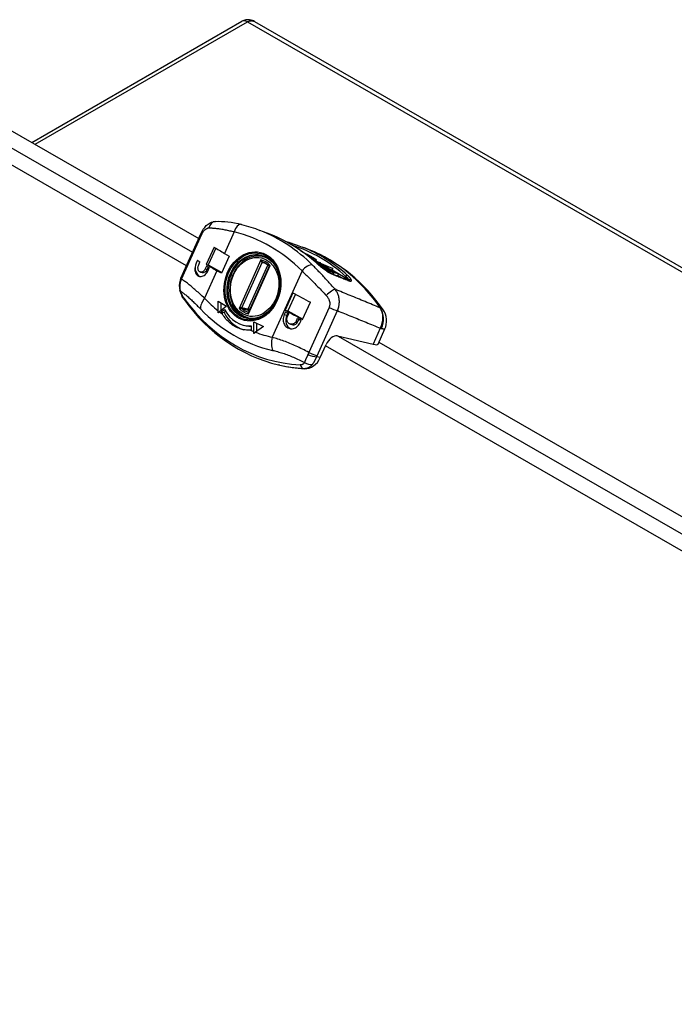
# Model space of a CAD drawing. Header units: inches. Extents: x 118.1 to 137.9, y 44.8 to 66.8.
# Tile 3 of 4: x 125.1 to 129.4, y 60.3 to 66.8. Entities that reach past the tile are written whole.
import ezdxf

# ---------------------------------------------------------------- set-up
doc = ezdxf.new("R2010")
doc.units = ezdxf.units.IN
doc.header["$MEASUREMENT"] = 0
doc.layers.add('Visible Edges(ANSI)', color=7, linetype='Continuous', lineweight=25)
doc.layers.add('Visible Tangent Edges(ANSI)', color=7, linetype='Continuous', lineweight=25)

msp = doc.modelspace()

# ---------------------------------------------------------------- linework, layer by layer
at = {"layer": 'Visible Edges(ANSI)'}
for p, q in [((125.1813, 65.9503), (126.5628, 66.7458)), ((126.6445, 66.7448), (137.8506, 60.2916)), ((125.0221, 66.0419), (126.2781, 65.3187)), ((126.1607, 65.0572), (126.2937, 65.3534)), ((126.7528, 65.3436), (126.681, 65.3719)), ((126.379, 65.2623), (126.3279, 65.1485)), ((126.3905, 65.2551), (126.3412, 65.1454)), ((126.9474, 65.2399), (126.9474, 65.2399)), ((126.9474, 65.2399), (126.9654, 65.2295)), ((127.0041, 65.2442), (126.959, 65.262)), ((126.9654, 65.2295), (126.9625, 65.2293)), ((126.9647, 65.2278), (126.9654, 65.2295)), ((126.2704, 65.175), (126.2624, 65.1572)), ((126.2704, 65.1749), (126.2624, 65.1572)), ((126.2782, 65.1463), (126.2862, 65.1641)), ((126.4785, 65.2033), (126.4274, 65.0895)), ((126.4485, 65.2205), (126.4785, 65.2033)), ((126.6983, 65.1993), (126.7232, 65.1935)), ((126.9732, 65.2217), (126.9915, 65.2145)), ((127.0095, 65.2041), (126.9811, 65.2158)), ((126.9915, 65.2145), (127.0095, 65.2041)), ((126.996, 65.2045), (127.0273, 65.1865)), ((127.0035, 65.2002), (127.0049, 65.2032)), ((127.0049, 65.2032), (127.0131, 65.2012)), ((127.0087, 65.2023), (127.0095, 65.2041)), ((127.0093, 65.194), (127.0174, 65.1894)), ((127.0284, 65.1784), (127.0796, 65.1583)), ((127.0468, 65.1652), (127.0415, 65.1673)), ((127.0434, 65.1656), (127.0468, 65.1652)), ((127.0837, 65.15), (127.0451, 65.1642)), ((127.0494, 65.1702), (127.0524, 65.1768)), ((127.0796, 65.1583), (127.0688, 65.1601)), ((127.0688, 65.1601), (127.1598, 65.1221)), ((126.2896, 65.0975), (126.3008, 65.0949)), ((126.3288, 65.1365), (126.3208, 65.1188)), ((126.3279, 65.1485), (126.3412, 65.1454)), ((126.3409, 65.1291), (126.3348, 65.1155)), ((126.3395, 65.1072), (126.3475, 65.125)), ((126.3412, 65.1454), (126.4296, 65.0945)), ((126.4274, 65.0895), (126.3974, 65.1067)), ((126.7407, 65.1359), (126.6053, 64.8343)), ((127.053, 65.1572), (127.0533, 65.1571)), ((127.0533, 65.1571), (127.1632, 65.0938)), ((127.0569, 65.155), (127.0574, 65.1561)), ((127.1673, 65.0928), (127.0574, 65.1561)), ((127.0574, 65.1561), (127.0837, 65.15)), ((127.0785, 65.156), (127.0796, 65.1583)), ((127.1598, 65.1221), (127.0886, 65.1482)), ((127.0886, 65.1482), (127.1966, 65.086)), ((127.134, 65.1006), (127.0931, 65.1242)), ((127.1009, 65.1184), (127.1301, 65.1015)), ((127.1301, 65.1015), (127.1226, 65.1033)), ((127.1291, 65.0992), (127.1301, 65.1015)), ((127.1324, 65.0971), (127.134, 65.1006)), ((127.1632, 65.0938), (127.134, 65.1006)), ((127.1545, 65.1103), (127.1598, 65.1221)), ((127.1588, 65.0839), (127.1632, 65.0938)), ((126.1607, 65.0572), (126.156, 65.0453)), ((127.1626, 65.0823), (127.1673, 65.0928)), ((127.1966, 65.086), (127.1673, 65.0928)), ((127.1901, 65.0714), (127.1966, 65.086)), ((126.4054, 64.8441), (126.4053, 64.9068)), ((126.4053, 64.9068), (126.4609, 64.8747)), ((126.8974, 64.962), (126.8464, 64.8482)), ((126.9135, 64.9529), (126.8646, 64.844)), ((126.4609, 64.8747), (126.4146, 64.8367)), ((126.4235, 64.8963), (126.4236, 64.8441)), ((126.4267, 64.8354), (126.4475, 64.8525)), ((126.4267, 64.8354), (126.4449, 64.8311)), ((126.4548, 64.8392), (126.4449, 64.8311)), ((126.5337, 64.8391), (126.5321, 64.8355)), ((126.848, 64.8361), (126.84, 64.8183)), ((126.8464, 64.8482), (126.8646, 64.844)), ((126.8646, 64.844), (126.9622, 64.7878)), ((126.9613, 64.7857), (127.0124, 64.8995)), ((126.6053, 64.8344), (126.6036, 64.8336)), ((126.6045, 64.7981), (126.6294, 64.7923)), ((126.6255, 64.7922), (126.6226, 64.7939)), ((126.64, 64.7069), (126.6399, 64.7715)), ((126.6399, 64.7715), (126.7042, 64.7405)), ((126.864, 64.8271), (126.8582, 64.8141)), ((126.8616, 64.8062), (126.8696, 64.8239)), ((126.9263, 64.7931), (126.9183, 64.7753)), ((126.9372, 64.7873), (126.9306, 64.7724)), ((126.9426, 64.7625), (126.9506, 64.7802)), ((126.572, 64.7494), (126.5902, 64.7451)), ((126.6239, 64.7455), (126.624, 64.7163)), ((126.7042, 64.7405), (126.6518, 64.7024)), ((126.6581, 64.7627), (126.6583, 64.7071)), ((126.8817, 64.7553), (126.8965, 64.7518)), ((127.4567, 64.6234), (127.5023, 64.725)), ((127.1894, 64.6787), (127.4244, 64.6238)), ((127.0771, 64.5355), (127.1156, 64.6211)), ((127.4626, 64.6366), (133.3492, 61.2467)), ((126.8105, 64.4863), (126.8028, 64.4881))]:
    msp.add_line(p, q, dxfattribs=at)
at = {"layer": 'Visible Edges(ANSI)', "flags": 128}
for points in [[(126.6445, 66.7448), (126.6382, 66.7481), (126.6309, 66.7512), (126.6225, 66.7538), (126.6127, 66.7556), (126.6015, 66.7563), (126.589, 66.7552), (126.5758, 66.7517), (126.5628, 66.7458)], [(126.2937, 65.3534), (126.3005, 65.3669), (126.3084, 65.3798), (126.3175, 65.3917), (126.328, 65.4029), (126.3401, 65.4128), (126.3542, 65.4213), (126.3621, 65.4248), (126.3707, 65.4277), (126.3798, 65.4297), (126.3893, 65.4307)], [(126.3893, 65.4307), (126.4086, 65.4313), (126.4286, 65.431), (126.4492, 65.4298), (126.4703, 65.4278), (126.4921, 65.4249), (126.5144, 65.421), (126.5372, 65.4164), (126.5605, 65.4108)], [(126.5605, 65.4108), (126.5911, 65.4026), (126.6214, 65.3933), (126.6514, 65.3831), (126.681, 65.3719)], [(127.0546, 65.1557), (127.0201, 65.1853), (126.9845, 65.2133), (126.948, 65.2395), (126.9106, 65.2639), (126.8723, 65.2866), (126.8332, 65.3074), (126.7934, 65.3264), (126.7528, 65.3436)], [(126.8922, 65.2855), (126.8829, 65.2884), (126.8728, 65.2915), (126.8622, 65.2947), (126.8513, 65.2981)], [(126.8922, 65.2855), (126.9258, 65.2744), (126.959, 65.262)], [(127.491, 64.8488), (127.4672, 64.882), (127.4424, 64.9142), (127.4167, 64.9454), (127.39, 64.9756), (127.3623, 65.0047), (127.3337, 65.0327), (127.3042, 65.0596), (127.2739, 65.0852), (127.2427, 65.1097), (127.2107, 65.1329), (127.178, 65.1548), (127.1445, 65.1754), (127.1104, 65.1947), (127.0755, 65.2126), (127.0401, 65.2291), (127.0041, 65.2442)], [(126.6983, 65.1993), (126.6818, 65.2021), (126.6651, 65.2029), (126.6482, 65.2017), (126.6314, 65.1985), (126.6149, 65.1933), (126.5987, 65.1863), (126.5832, 65.1774), (126.5683, 65.1669), (126.5542, 65.1548), (126.5411, 65.1412), (126.529, 65.1262), (126.5182, 65.1101), (126.5086, 65.0929), (126.5003, 65.0749), (126.4935, 65.0561), (126.4882, 65.0368), (126.4844, 65.0172), (126.4822, 64.9973), (126.4816, 64.9775), (126.4826, 64.9579), (126.4852, 64.9386), (126.4894, 64.9199), (126.4951, 64.9019), (126.5023, 64.8848), (126.511, 64.8687), (126.5211, 64.8539), (126.5324, 64.8404), (126.545, 64.8285), (126.5586, 64.8182), (126.5731, 64.8096), (126.5885, 64.8029), (126.6045, 64.7981)], [(126.6903, 65.2059), (126.7058, 65.2013), (126.7208, 65.1947), (126.735, 65.1864), (126.7484, 65.1762), (126.7608, 65.1644), (126.7721, 65.151), (126.7822, 65.1361), (126.791, 65.1198), (126.7984, 65.1024), (126.8042, 65.084), (126.8085, 65.0647), (126.8112, 65.0448), (126.8122, 65.0244), (126.8116, 65.0038), (126.8093, 64.9832), (126.8054, 64.9627), (126.7998, 64.9426), (126.7927, 64.9231), (126.7842, 64.9043), (126.7742, 64.8865), (126.763, 64.8699), (126.7506, 64.8545), (126.7372, 64.8406), (126.7229, 64.8282), (126.7078, 64.8176), (126.6921, 64.8087), (126.676, 64.8017), (126.6597, 64.7966), (126.6432, 64.7934), (126.6267, 64.7922), (126.6104, 64.793), (126.5944, 64.7957)], [(126.6991, 65.1638), (126.7099, 65.1597), (126.7204, 65.1543), (126.7303, 65.1479), (126.7397, 65.1403)], [(126.2624, 65.1572), (126.2593, 65.1493), (126.2567, 65.1409), (126.2548, 65.1324), (126.2537, 65.1238), (126.2533, 65.1156), (126.2537, 65.1079), (126.2549, 65.1006), (126.2569, 65.0936), (126.2597, 65.0873), (126.2631, 65.0817), (126.2673, 65.077), (126.2719, 65.0733), (126.277, 65.0706), (126.2827, 65.0688), (126.2888, 65.068), (126.2952, 65.0685), (126.3016, 65.07), (126.3079, 65.0725), (126.314, 65.076), (126.3201, 65.0806), (126.3258, 65.0862), (126.3311, 65.0927), (126.3357, 65.0998), (126.3395, 65.1072)], [(126.3208, 65.1188), (126.3187, 65.1146), (126.3162, 65.1107), (126.3134, 65.1071), (126.3102, 65.104), (126.307, 65.1015), (126.3037, 65.0995), (126.3003, 65.0981), (126.2968, 65.0973), (126.2933, 65.097), (126.29, 65.0974), (126.2868, 65.0984), (126.284, 65.0999), (126.2815, 65.1019), (126.2792, 65.1045), (126.2772, 65.1076), (126.2756, 65.1111), (126.2744, 65.115), (126.2737, 65.119), (126.2734, 65.1233), (126.2735, 65.1279), (126.2741, 65.1326), (126.2751, 65.1374), (126.2765, 65.142), (126.2782, 65.1463)], [(126.7397, 65.1403), (126.7409, 65.1382), (126.7407, 65.1359)], [(127.0546, 65.1557), (127.0602, 65.1508), (127.0662, 65.1456), (127.0726, 65.1404), (127.0792, 65.135), (127.0859, 65.1297), (127.0929, 65.1243), (127.0999, 65.1191), (127.1068, 65.1141), (127.1138, 65.1092), (127.1206, 65.1046), (127.1272, 65.1003), (127.1336, 65.0964), (127.1396, 65.0929), (127.1452, 65.0899), (127.1503, 65.0874), (127.1548, 65.0855)], [(126.156, 65.0453), (126.1515, 65.0278), (126.1499, 65.0101), (126.1512, 64.9927), (126.155, 64.976)], [(127.2708, 65.0404), (127.27, 65.0404), (127.2681, 65.0408), (127.2652, 65.0415), (127.2616, 65.0428)], [(126.184, 64.9154), (126.179, 64.9228), (126.1744, 64.9304), (126.1703, 64.9381), (126.1666, 64.9458), (126.1601, 64.9611), (126.155, 64.976)], [(126.184, 64.9154), (126.2139, 64.8753), (126.2453, 64.8368), (126.278, 64.7998), (126.312, 64.7645), (126.3473, 64.7309), (126.3838, 64.6991), (126.4215, 64.6691), (126.4603, 64.6409), (126.5001, 64.6147), (126.5409, 64.5904), (126.5826, 64.5682), (126.6252, 64.548), (126.6686, 64.5298), (126.7127, 64.5138), (126.7575, 64.4999), (126.8028, 64.4881)], [(126.4058, 64.8291), (126.4058, 64.8297), (126.4057, 64.8304), (126.4057, 64.831), (126.4057, 64.8316), (126.4056, 64.8323), (126.4056, 64.8329), (126.4056, 64.8336), (126.4056, 64.8342), (126.4056, 64.8348), (126.4055, 64.8355), (126.4055, 64.8361), (126.4055, 64.8367), (126.4055, 64.8373), (126.4055, 64.838), (126.4055, 64.8386), (126.4055, 64.8392), (126.4054, 64.8398), (126.4054, 64.8404), (126.4054, 64.8411), (126.4054, 64.8417), (126.4054, 64.8423), (126.4054, 64.8429), (126.4054, 64.8435), (126.4054, 64.8441)], [(126.4146, 64.8367), (126.4143, 64.8364), (126.4139, 64.8361), (126.4135, 64.8358), (126.4132, 64.8355), (126.4128, 64.8352), (126.4124, 64.8349), (126.4121, 64.8346), (126.4117, 64.8342), (126.4113, 64.8339), (126.4109, 64.8336), (126.4106, 64.8333), (126.4102, 64.833), (126.4098, 64.8327), (126.4095, 64.8323), (126.4091, 64.832), (126.4087, 64.8317), (126.4084, 64.8314), (126.408, 64.831), (126.4076, 64.8307), (126.4073, 64.8304), (126.4069, 64.8301), (126.4065, 64.8297), (126.4062, 64.8294), (126.4058, 64.8291)], [(126.502, 64.8856), (126.504, 64.8771), (126.5082, 64.868)], [(126.5989, 64.7947), (126.5853, 64.7992), (126.5722, 64.8051), (126.5596, 64.8124), (126.5477, 64.8211), (126.5365, 64.8311), (126.5261, 64.8423), (126.5167, 64.8546), (126.5082, 64.868)], [(127.5023, 64.725), (127.5074, 64.7383), (127.5113, 64.7535), (127.5133, 64.7702), (127.513, 64.7878), (127.5102, 64.8053), (127.5052, 64.8217), (127.4986, 64.8363), (127.491, 64.8488)], [(126.618, 64.7159), (126.6095, 64.7157), (126.6011, 64.7158), (126.5926, 64.7163), (126.5842, 64.7172), (126.5757, 64.7185), (126.5671, 64.7202), (126.5586, 64.7224), (126.5501, 64.725), (126.5416, 64.7281), (126.5331, 64.7316), (126.5248, 64.7355), (126.5166, 64.7399), (126.5086, 64.7446), (126.5008, 64.7498), (126.493, 64.7554), (126.4855, 64.7614), (126.4781, 64.7677), (126.471, 64.7745), (126.4641, 64.7816), (126.4575, 64.789), (126.4512, 64.7968), (126.4451, 64.8048), (126.4394, 64.8132), (126.4341, 64.8218)], [(126.84, 64.8183), (126.837, 64.8105), (126.8347, 64.8021), (126.8334, 64.7934), (126.833, 64.7846), (126.8337, 64.7761), (126.8352, 64.7681), (126.8377, 64.7604), (126.8411, 64.753), (126.8454, 64.7462), (126.8507, 64.7403), (126.8565, 64.7352), (126.8628, 64.7312), (126.8696, 64.7282), (126.877, 64.7261), (126.8847, 64.7251), (126.8925, 64.7252), (126.9003, 64.7265), (126.9077, 64.7288), (126.9148, 64.732), (126.9217, 64.7364), (126.9282, 64.7418), (126.9339, 64.7481), (126.9387, 64.7551), (126.9426, 64.7625)], [(126.9183, 64.7753), (126.9161, 64.7712), (126.9135, 64.7674), (126.9103, 64.7639), (126.9068, 64.7609), (126.9031, 64.7584), (126.8992, 64.7566), (126.8952, 64.7553), (126.8909, 64.7546), (126.8866, 64.7545), (126.8824, 64.7551), (126.8784, 64.7563), (126.8746, 64.7579), (126.8712, 64.7602), (126.8679, 64.763), (126.865, 64.7663), (126.8626, 64.77), (126.8606, 64.7741), (126.8592, 64.7784), (126.8583, 64.7828), (126.8579, 64.7875), (126.858, 64.7924), (126.8587, 64.7972), (126.8599, 64.8018), (126.8616, 64.8062)], [(126.6404, 64.6938), (126.6404, 64.6943), (126.6404, 64.6949), (126.6404, 64.6955), (126.6403, 64.696), (126.6403, 64.6966), (126.6403, 64.6972), (126.6402, 64.6977), (126.6402, 64.6983), (126.6402, 64.6988), (126.6402, 64.6994), (126.6402, 64.6999), (126.6402, 64.7005), (126.6401, 64.701), (126.6401, 64.7016), (126.6401, 64.7021), (126.6401, 64.7027), (126.6401, 64.7032), (126.6401, 64.7037), (126.6401, 64.7043), (126.6401, 64.7048), (126.6401, 64.7053), (126.6401, 64.7059), (126.64, 64.7064), (126.64, 64.7069)], [(126.6518, 64.7024), (126.6513, 64.7021), (126.6509, 64.7017), (126.6504, 64.7014), (126.6499, 64.701), (126.6494, 64.7007), (126.649, 64.7003), (126.6485, 64.7), (126.648, 64.6996), (126.6476, 64.6993), (126.6471, 64.6989), (126.6466, 64.6985), (126.6461, 64.6982), (126.6457, 64.6978), (126.6452, 64.6975), (126.6447, 64.6971), (126.6442, 64.6967), (126.6438, 64.6964), (126.6433, 64.696), (126.6428, 64.6956), (126.6423, 64.6953), (126.6419, 64.6949), (126.6414, 64.6945), (126.6409, 64.6942), (126.6404, 64.6938)]]:
    msp.add_lwpolyline(points, dxfattribs=at)
at = {"layer": 'Visible Edges(ANSI)'}
for centre, major_axis, ratio, start_param, end_param in [((126.8249, 65.1326), (-0.5927, 0.2662), 0.140138, 0.784527, 0.947328), ((126.7698, 65.0099), (-0.5927, 0.2662), 0.140138, 0.63476, 0.682173), ((126.9921, 65.2017), (-0.0441, 0.0198), 0.140138, 3.646975, 4.482683), ((126.9803, 65.202), (0.0872, -0.0392), 0.140138, 0.800031, 1.249868), ((127.0007, 65.1996), (-0.0241, 0.0108), 0.140138, 2.199914, 2.395908), ((127.0028, 65.2021), (-0.0572, 0.0257), 0.140138, 1.938536, 2.458166), ((127.0196, 65.1918), (0.0138, -0.0062), 0.140138, 5.372193, 6.788568), ((127.024, 65.1895), (0.0283, -0.0127), 0.140138, 5.599759, 7.083216), ((126.3091, 65.1303), (-0.015, -0.0642), 0.803847, 4.474563, 6.15928), ((126.3091, 65.1303), (-0.0083, -0.0355), 0.803847, 0, 1.33297), ((126.7738, 65.0188), (0.5927, -0.2662), 0.140138, 3.926119, 4.088921), ((126.7698, 65.0099), (-0.5927, 0.2662), 0.140138, 0.796795, 0.842616), ((-1269.5769, -2668.1347), (1526.5926, 2670.588), 0.57827, 0.080882, 0.080941), ((125.8424, 66.5314), (-1.9033, 1.5269), 0.203576, 2.553115, 2.559658), ((127.2703, 64.8761), (-0.5927, 0.2662), 0.140138, 0.954902, 1.184333), ((126.6313, 65.0034), (0.0661, 0.2827), 0.803847, 2.380168, 2.439458), ((126.6313, 65.0034), (-0.0594, -0.254), 0.803847, 5.521761, 6.531213), ((127.2192, 64.7623), (0.5927, -0.2662), 0.140138, 4.096495, 4.325926), ((127.2152, 64.7534), (-0.5927, 0.2662), 0.140138, 0.967021, 1.01251), ((126.6496, 64.9991), (-0.0661, -0.2827), 0.803847, 5.521761, 6.244365), ((126.9048, 64.7872), (-0.015, -0.0642), 0.803847, 4.474563, 6.151776), ((126.9048, 64.7872), (-0.0083, -0.0355), 0.803847, 0, 1.33297), ((127.2152, 64.7534), (-0.5927, 0.2662), 0.140138, 1.1255, 1.171885), ((126.6496, 64.9991), (-0.0594, -0.254), 0.803847, 0, 0.161988), ((126.6313, 65.0034), (-0.0661, -0.2827), 0.803847, 0.226483, 0.251868), ((127.159, 64.611), (0.0374, 0.065), 0.578093, 0.172599, 1.743396), ((127.3131, 64.6879), (0.1437, -0.0645), 0.140138, 5.659717, 6.283185), ((126.9887, 64.5864), (-0.0284, -0.1217), 0.803847, 0.138272, 1.33297), ((127.1487, 65.9336), (-0.3382, -1.4473), 0.803847, 0, 0.138272)]:
    msp.add_ellipse(centre, major_axis=major_axis, ratio=ratio, start_param=start_param, end_param=end_param, dxfattribs=at)
at = {"layer": 'Visible Tangent Edges(ANSI)'}
for p, q in [((125.2024, 65.9381), (126.5987, 66.7422)), ((126.5987, 66.7422), (137.8106, 60.2857)), ((124.6908, 66.1194), (126.2377, 65.2286)), ((126.1977, 65.1395), (124.6081, 66.0549)), ((126.5119, 65.3616), (126.4485, 65.2205)), ((126.1659, 65.0505), (126.2989, 65.3467)), ((126.6865, 65.1774), (126.5432, 64.8581)), ((126.561, 64.8637), (126.6944, 65.161)), ((126.6944, 65.161), (126.7186, 65.1553)), ((127.0312, 65.1855), (127.032, 65.1873)), ((127.0429, 65.1727), (127.0449, 65.1771)), ((127.0541, 65.1683), (127.0497, 65.1708)), ((126.2624, 65.1572), (126.2624, 65.1572)), ((126.3974, 65.1067), (126.3162, 64.9258)), ((126.3208, 65.1188), (126.3348, 65.1155)), ((126.7326, 65.1462), (126.6015, 64.8542)), ((126.6046, 64.8227), (126.748, 65.142)), ((126.9573, 65.1051), (126.7616, 64.6693)), ((127.2416, 65.0604), (127.1546, 65.1105)), ((127.192, 65.0757), (127.2212, 65.059)), ((127.2455, 65.0691), (127.2416, 65.0604)), ((126.5033, 64.8792), (126.5042, 64.8811)), ((126.5335, 64.8394), (126.5319, 64.8358)), ((126.6015, 64.8542), (126.561, 64.8637)), ((126.5619, 64.8576), (126.6024, 64.8481)), ((127.1347, 64.8653), (127.0017, 64.5691)), ((127.0567, 64.5481), (127.1897, 64.8443)), ((126.6037, 64.8336), (126.6034, 64.8337)), ((126.84, 64.8183), (126.8582, 64.8141)), ((126.9183, 64.7753), (126.9306, 64.7724)), ((127.4717, 64.7292), (127.4244, 64.6238)), ((127.1946, 64.6775), (133.3087, 61.1566)), ((133.2687, 61.0675), (127.1119, 64.613)), ((127.0771, 64.5355), (127.0539, 64.5409)), ((126.9664, 64.4645), (126.974, 64.4627))]:
    msp.add_line(p, q, dxfattribs=at)
at = {"layer": 'Visible Tangent Edges(ANSI)', "flags": 128}
for points in [[(126.5987, 66.7422), (126.6008, 66.7434), (126.603, 66.7445), (126.6052, 66.7455), (126.6073, 66.7464), (126.6095, 66.7472), (126.6117, 66.7479), (126.6138, 66.7485), (126.6159, 66.749), (126.6179, 66.7493), (126.62, 66.7496), (126.622, 66.7498), (126.624, 66.7499), (126.6259, 66.7499), (126.6278, 66.7498), (126.6297, 66.7497), (126.6315, 66.7494), (126.6333, 66.7491), (126.635, 66.7487), (126.6367, 66.7482), (126.6383, 66.7476), (126.64, 66.747), (126.6415, 66.7463), (126.643, 66.7456), (126.6445, 66.7448)], [(126.2989, 65.3467), (126.3003, 65.3497), (126.3018, 65.3527), (126.3034, 65.3557), (126.3051, 65.3585), (126.3068, 65.3612), (126.3086, 65.3638), (126.3104, 65.3663), (126.3123, 65.3687), (126.3142, 65.3709), (126.3162, 65.373), (126.3182, 65.375), (126.3203, 65.3769), (126.3223, 65.3786), (126.3244, 65.3802), (126.3265, 65.3816), (126.3286, 65.3829), (126.3307, 65.384), (126.3329, 65.385), (126.335, 65.3858), (126.3372, 65.3865), (126.3393, 65.3871), (126.3415, 65.3875), (126.3436, 65.3877), (126.3457, 65.3878)], [(126.3457, 65.3878), (126.3515, 65.3877), (126.3575, 65.3876), (126.3635, 65.3874), (126.3696, 65.3871), (126.3759, 65.3867), (126.3822, 65.3862), (126.3887, 65.3856), (126.3952, 65.385), (126.4018, 65.3842), (126.4085, 65.3834), (126.4153, 65.3824), (126.4222, 65.3814), (126.4292, 65.3802), (126.4363, 65.379), (126.4435, 65.3777), (126.4508, 65.3763), (126.4581, 65.3748), (126.4656, 65.3732), (126.4731, 65.3715), (126.4807, 65.3697), (126.4884, 65.3678), (126.4961, 65.3658), (126.504, 65.3637), (126.5119, 65.3616)], [(126.6991, 65.1638), (126.6986, 65.164), (126.6981, 65.1642), (126.6976, 65.1645), (126.6971, 65.1649), (126.6965, 65.1653), (126.6959, 65.1658), (126.6953, 65.1663), (126.6948, 65.1668), (126.6942, 65.1674), (126.6936, 65.168), (126.693, 65.1686), (126.6925, 65.1692), (126.6919, 65.1699), (126.6913, 65.1705), (126.6908, 65.1712), (126.6903, 65.1719), (126.6897, 65.1726), (126.6892, 65.1732), (126.6887, 65.1739), (126.6883, 65.1746), (126.6878, 65.1753), (126.6874, 65.176), (126.6869, 65.1767), (126.6865, 65.1774)], [(126.6865, 65.1774), (126.6867, 65.1765), (126.6868, 65.1757), (126.687, 65.1748), (126.6872, 65.1739), (126.6874, 65.173), (126.6877, 65.1722), (126.6879, 65.1713), (126.6882, 65.1704), (126.6885, 65.1696), (126.6888, 65.1688), (126.6891, 65.1679), (126.6894, 65.1671), (126.6898, 65.1664), (126.6902, 65.1656), (126.6905, 65.1649), (126.6909, 65.1642), (126.6914, 65.1636), (126.6918, 65.163), (126.6922, 65.1625), (126.6927, 65.162), (126.6931, 65.1617), (126.6936, 65.1613), (126.694, 65.1611), (126.6944, 65.161)], [(126.748, 65.142), (126.7474, 65.142), (126.7468, 65.1419), (126.7462, 65.1419), (126.7456, 65.1418), (126.7451, 65.1418), (126.7445, 65.1417), (126.744, 65.1417), (126.7435, 65.1416), (126.743, 65.1416), (126.7426, 65.1415), (126.7422, 65.1414), (126.7418, 65.1414), (126.7414, 65.1413), (126.7411, 65.1412), (126.7407, 65.1411), (126.7405, 65.141), (126.7402, 65.1409), (126.74, 65.1409), (126.7399, 65.1408), (126.7397, 65.1407), (126.7397, 65.1406), (126.7396, 65.1405), (126.7397, 65.1404), (126.7397, 65.1403)], [(126.7407, 65.1359), (126.7408, 65.1361), (126.7409, 65.1363), (126.7411, 65.1366), (126.7413, 65.1368), (126.7415, 65.1371), (126.7417, 65.1373), (126.7419, 65.1376), (126.7422, 65.1379), (126.7424, 65.1381), (126.7427, 65.1384), (126.743, 65.1386), (126.7433, 65.1389), (126.7437, 65.1392), (126.744, 65.1394), (126.7443, 65.1397), (126.7447, 65.1399), (126.7451, 65.1402), (126.7455, 65.1405), (126.7459, 65.1407), (126.7463, 65.141), (126.7467, 65.1412), (126.7471, 65.1415), (126.7475, 65.1417), (126.748, 65.142)], [(126.9573, 65.1051), (126.9636, 65.0991), (126.9699, 65.093), (126.9763, 65.0868), (126.9827, 65.0806), (126.9892, 65.0743), (126.9957, 65.0679), (127.0022, 65.0615), (127.0088, 65.055), (127.0154, 65.0484), (127.022, 65.0418), (127.0286, 65.0351), (127.0353, 65.0283), (127.042, 65.0216), (127.0487, 65.0147), (127.0554, 65.0078), (127.0622, 65.0009), (127.069, 64.9939), (127.0758, 64.9868), (127.0826, 64.9797), (127.0894, 64.9726), (127.0962, 64.9654), (127.1031, 64.9582), (127.1099, 64.951), (127.1167, 64.9438)], [(127.1745, 64.9846), (127.1682, 64.9918), (127.1619, 64.9989), (127.1556, 65.006), (127.1493, 65.013), (127.1431, 65.02), (127.1368, 65.027), (127.1305, 65.0339), (127.1243, 65.0408), (127.1181, 65.0476), (127.1118, 65.0544), (127.1056, 65.0611), (127.0994, 65.0678), (127.0933, 65.0744), (127.0871, 65.0809), (127.081, 65.0874), (127.0749, 65.0939), (127.0688, 65.1003), (127.0627, 65.1066), (127.0567, 65.1128), (127.0506, 65.119), (127.0447, 65.1251), (127.0387, 65.1311), (127.0328, 65.137), (127.027, 65.1429)], [(127.0537, 65.1563), (127.0575, 65.1529), (127.0614, 65.1495), (127.0656, 65.1459), (127.0699, 65.1424), (127.0743, 65.1387), (127.0788, 65.1351), (127.0834, 65.1315), (127.088, 65.1278), (127.0928, 65.1242), (127.0975, 65.1206), (127.1023, 65.1171), (127.107, 65.1137), (127.1118, 65.1104), (127.1165, 65.1071), (127.1211, 65.104), (127.1257, 65.101), (127.1301, 65.0982), (127.1345, 65.0955), (127.1387, 65.0931), (127.1428, 65.0908), (127.1467, 65.0887), (127.1504, 65.0869), (127.1539, 65.0852), (127.1572, 65.0839)], [(126.16, 64.9713), (126.1592, 64.9739), (126.1586, 64.9765), (126.158, 64.9791), (126.1574, 64.9817), (126.1569, 64.9844), (126.1565, 64.9871), (126.1562, 64.9898), (126.1559, 64.9925), (126.1557, 64.9952), (126.1555, 64.9979), (126.1554, 65.0007), (126.1554, 65.0034), (126.1554, 65.0061), (126.1556, 65.0089), (126.1558, 65.0116), (126.156, 65.0144), (126.1563, 65.0171), (126.1567, 65.0198), (126.1572, 65.0226), (126.1577, 65.0253), (126.1583, 65.028), (126.159, 65.0307), (126.1597, 65.0334), (126.1605, 65.036)], [(126.1605, 65.036), (126.1607, 65.0366), (126.1609, 65.0372), (126.1611, 65.0378), (126.1613, 65.0384), (126.1615, 65.039), (126.1617, 65.0396), (126.1619, 65.0402), (126.1621, 65.0408), (126.1623, 65.0415), (126.1626, 65.0421), (126.1628, 65.0427), (126.163, 65.0433), (126.1632, 65.0439), (126.1634, 65.0445), (126.1637, 65.0451), (126.1639, 65.0457), (126.1641, 65.0463), (126.1644, 65.0469), (126.1646, 65.0475), (126.1649, 65.0481), (126.1651, 65.0487), (126.1654, 65.0493), (126.1656, 65.0499), (126.1659, 65.0505)], [(126.3162, 64.9258), (126.309, 64.9326), (126.3018, 64.9393), (126.2947, 64.9459), (126.2876, 64.9523), (126.2807, 64.9587), (126.2738, 64.9649), (126.267, 64.971), (126.2603, 64.9769), (126.2536, 64.9828), (126.2471, 64.9885), (126.2406, 64.994), (126.2342, 64.9994), (126.2279, 65.0046), (126.2218, 65.0097), (126.2157, 65.0146), (126.2097, 65.0194), (126.2038, 65.0239), (126.1981, 65.0283), (126.1924, 65.0325), (126.1869, 65.0365), (126.1814, 65.0403), (126.1761, 65.0439), (126.1709, 65.0473), (126.1659, 65.0505)], [(127.1572, 65.0839), (127.1613, 65.0822), (127.1654, 65.0806), (127.1695, 65.0789), (127.1736, 65.0773), (127.1776, 65.0757), (127.1817, 65.074), (127.1858, 65.0724), (127.1899, 65.0708), (127.194, 65.0691), (127.1981, 65.0675), (127.2022, 65.0659), (127.2063, 65.0642), (127.2104, 65.0626), (127.2145, 65.061), (127.2186, 65.0593), (127.2227, 65.0577), (127.2267, 65.0561), (127.2308, 65.0544), (127.2349, 65.0528), (127.239, 65.0512), (127.2431, 65.0495), (127.2472, 65.0479), (127.2513, 65.0463), (127.2554, 65.0446)], [(127.2455, 65.0691), (127.2469, 65.0677), (127.2482, 65.0664), (127.2495, 65.0651), (127.2508, 65.0638), (127.252, 65.0625), (127.2532, 65.0613), (127.2544, 65.06), (127.2555, 65.0588), (127.2565, 65.0576), (127.2576, 65.0564), (127.2585, 65.0552), (127.2595, 65.0541), (127.2603, 65.0529), (127.2611, 65.0518), (127.2619, 65.0508), (127.2626, 65.0497), (127.2633, 65.0487), (127.2639, 65.0477), (127.2645, 65.0467), (127.265, 65.0458), (127.2655, 65.0449), (127.2659, 65.044), (127.2663, 65.0432), (127.2666, 65.0424)], [(127.2554, 65.0446), (127.2557, 65.0445), (127.2561, 65.0443), (127.2565, 65.0442), (127.2568, 65.044), (127.2572, 65.0439), (127.2575, 65.0438), (127.2579, 65.0436), (127.2583, 65.0435), (127.2586, 65.0433), (127.259, 65.0432), (127.2593, 65.043), (127.2597, 65.0429), (127.2601, 65.0428), (127.2604, 65.0426), (127.2608, 65.0425), (127.2611, 65.0423), (127.2615, 65.0422), (127.2619, 65.042), (127.2622, 65.0419), (127.2626, 65.0418), (127.2629, 65.0416), (127.2633, 65.0415), (127.2636, 65.0413), (127.264, 65.0412)], [(127.2813, 65.0464), (127.2809, 65.0473), (127.2805, 65.0482), (127.28, 65.0492), (127.2795, 65.0502), (127.2788, 65.0512), (127.2782, 65.0523), (127.2774, 65.0533), (127.2767, 65.0545), (127.2758, 65.0556), (127.2749, 65.0568), (127.274, 65.058), (127.273, 65.0592), (127.2719, 65.0605), (127.2708, 65.0617), (127.2696, 65.063), (127.2684, 65.0644), (127.2671, 65.0657), (127.2657, 65.0671), (127.2644, 65.0685), (127.2629, 65.0699), (127.2615, 65.0713), (127.26, 65.0727), (127.2584, 65.0742), (127.2568, 65.0756)], [(127.264, 65.0412), (127.2657, 65.0405), (127.2673, 65.04), (127.2689, 65.0395), (127.2704, 65.0391), (127.2718, 65.0387), (127.2731, 65.0384), (127.2743, 65.0383), (127.2755, 65.0381), (127.2765, 65.0381), (127.2775, 65.0381), (127.2784, 65.0383), (127.2792, 65.0385), (127.2799, 65.0387), (127.2805, 65.0391), (127.281, 65.0395), (127.2815, 65.04), (127.2818, 65.0405), (127.282, 65.0412), (127.2822, 65.0419), (127.2822, 65.0426), (127.2821, 65.0435), (127.282, 65.0444), (127.2817, 65.0454), (127.2813, 65.0464)], [(127.2666, 65.0424), (127.2666, 65.0423), (127.2666, 65.0422), (127.2667, 65.0422), (127.2667, 65.0421), (127.2667, 65.0421), (127.2668, 65.042), (127.2668, 65.0419), (127.2668, 65.0419), (127.2669, 65.0418), (127.2669, 65.0418), (127.2669, 65.0417), (127.2669, 65.0416), (127.267, 65.0416), (127.267, 65.0415), (127.267, 65.0415), (127.267, 65.0414), (127.2671, 65.0414), (127.2671, 65.0413), (127.2671, 65.0412), (127.2671, 65.0412), (127.2671, 65.0411), (127.2672, 65.0411), (127.2672, 65.041), (127.2672, 65.041)], [(126.1812, 64.9266), (126.1801, 64.9282), (126.179, 64.9298), (126.178, 64.9315), (126.1769, 64.9332), (126.1758, 64.9349), (126.1748, 64.9367), (126.1738, 64.9385), (126.1728, 64.9403), (126.1718, 64.9422), (126.1709, 64.9441), (126.1699, 64.946), (126.169, 64.9479), (126.1681, 64.9499), (126.1673, 64.9518), (126.1664, 64.9538), (126.1656, 64.9557), (126.1648, 64.9577), (126.164, 64.9596), (126.1633, 64.9616), (126.1626, 64.9635), (126.1619, 64.9655), (126.1612, 64.9674), (126.1606, 64.9694), (126.16, 64.9713)], [(126.16, 64.9713), (126.1644, 64.9685), (126.1689, 64.9654), (126.1736, 64.9622), (126.1783, 64.9587), (126.1831, 64.9551), (126.188, 64.9512), (126.193, 64.9472), (126.1981, 64.943), (126.2033, 64.9387), (126.2085, 64.9341), (126.2138, 64.9294), (126.2192, 64.9246), (126.2247, 64.9196), (126.2303, 64.9144), (126.2359, 64.9091), (126.2416, 64.9037), (126.2473, 64.8981), (126.2531, 64.8925), (126.259, 64.8867), (126.265, 64.8807), (126.2709, 64.8747), (126.277, 64.8686), (126.2831, 64.8623), (126.2892, 64.856)], [(127.4701, 64.8631), (127.4577, 64.8682), (127.4454, 64.8733), (127.4331, 64.8783), (127.4208, 64.8834), (127.4085, 64.8885), (127.3962, 64.8935), (127.3838, 64.8986), (127.3715, 64.9037), (127.3592, 64.9087), (127.3469, 64.9138), (127.3346, 64.9189), (127.3223, 64.9239), (127.3099, 64.929), (127.2976, 64.934), (127.2853, 64.9391), (127.273, 64.9442), (127.2607, 64.9492), (127.2484, 64.9543), (127.236, 64.9593), (127.2237, 64.9644), (127.2114, 64.9695), (127.1991, 64.9745), (127.1868, 64.9796), (127.1745, 64.9846)], [(127.1897, 64.8443), (127.1924, 64.8502), (127.1947, 64.8562), (127.1968, 64.8623), (127.1985, 64.8685), (127.2, 64.8748), (127.2011, 64.8811), (127.202, 64.8874), (127.2025, 64.8937), (127.2028, 64.9001), (127.2027, 64.9064), (127.2024, 64.9126), (127.2017, 64.9189), (127.2008, 64.925), (127.1997, 64.9311), (127.1982, 64.937), (127.1965, 64.9429), (127.1946, 64.9486), (127.1924, 64.9542), (127.19, 64.9597), (127.1873, 64.965), (127.1844, 64.9702), (127.1813, 64.9752), (127.178, 64.98), (127.1745, 64.9846)], [(127.1167, 64.9438), (127.1192, 64.9411), (127.1215, 64.9382), (127.1237, 64.9354), (127.1258, 64.9324), (127.1278, 64.9293), (127.1297, 64.9262), (127.1314, 64.923), (127.1329, 64.9197), (127.1343, 64.9164), (127.1356, 64.913), (127.1367, 64.9096), (127.1376, 64.9062), (127.1384, 64.9027), (127.139, 64.8992), (127.1394, 64.8957), (127.1397, 64.8922), (127.1397, 64.8887), (127.1396, 64.8853), (127.1393, 64.8818), (127.1388, 64.8784), (127.138, 64.875), (127.1371, 64.8717), (127.136, 64.8685), (127.1347, 64.8653)], [(126.5006, 64.8886), (126.5006, 64.8878), (126.5007, 64.887), (126.5008, 64.8862), (126.501, 64.8854), (126.5011, 64.8846), (126.5013, 64.8838), (126.5015, 64.883), (126.5017, 64.8822), (126.5019, 64.8814), (126.5021, 64.8805), (126.5024, 64.8797), (126.5026, 64.8789), (126.5029, 64.878), (126.5032, 64.8772), (126.5036, 64.8763), (126.5039, 64.8755), (126.5043, 64.8746), (126.5046, 64.8738), (126.505, 64.8729), (126.5054, 64.8721), (126.5059, 64.8712), (126.5063, 64.8703), (126.5068, 64.8695), (126.5073, 64.8686)], [(126.561, 64.8637), (126.5605, 64.8638), (126.56, 64.8638), (126.5594, 64.8638), (126.5587, 64.8638), (126.558, 64.8637), (126.5573, 64.8636), (126.5566, 64.8634), (126.5558, 64.8632), (126.555, 64.863), (126.5542, 64.8628), (126.5534, 64.8626), (126.5525, 64.8623), (126.5517, 64.862), (126.5509, 64.8617), (126.5501, 64.8614), (126.5493, 64.861), (126.5485, 64.8607), (126.5477, 64.8604), (126.5469, 64.86), (126.5461, 64.8596), (126.5453, 64.8593), (126.5446, 64.8589), (126.5439, 64.8585), (126.5432, 64.8581)], [(126.5432, 64.8581), (126.5439, 64.8582), (126.5447, 64.8582), (126.5455, 64.8582), (126.5463, 64.8582), (126.5471, 64.8583), (126.5479, 64.8583), (126.5488, 64.8583), (126.5496, 64.8583), (126.5505, 64.8583), (126.5514, 64.8583), (126.5522, 64.8583), (126.5531, 64.8583), (126.554, 64.8582), (126.5549, 64.8582), (126.5557, 64.8582), (126.5565, 64.8581), (126.5574, 64.8581), (126.5581, 64.858), (126.5589, 64.858), (126.5596, 64.8579), (126.5603, 64.8578), (126.5609, 64.8577), (126.5614, 64.8577), (126.5619, 64.8576)], [(126.6136, 64.8527), (126.6131, 64.8528), (126.6126, 64.8528), (126.6121, 64.8528), (126.6116, 64.8529), (126.6111, 64.8529), (126.6106, 64.853), (126.61, 64.853), (126.6095, 64.8531), (126.609, 64.8531), (126.6084, 64.8532), (126.6079, 64.8532), (126.6073, 64.8533), (126.6068, 64.8534), (126.6062, 64.8534), (126.6057, 64.8535), (126.6052, 64.8536), (126.6047, 64.8536), (126.6041, 64.8537), (126.6037, 64.8538), (126.6032, 64.8539), (126.6027, 64.854), (126.6023, 64.8541), (126.6019, 64.8541), (126.6015, 64.8542)], [(126.6024, 64.8481), (126.6028, 64.848), (126.6031, 64.848), (126.6035, 64.8479), (126.6039, 64.8479), (126.6043, 64.8479), (126.6047, 64.8479), (126.6051, 64.848), (126.6055, 64.848), (126.6059, 64.8481), (126.6064, 64.8482), (126.6068, 64.8483), (126.6073, 64.8484), (126.6077, 64.8485), (126.6082, 64.8486), (126.6086, 64.8488), (126.6091, 64.8489), (126.6095, 64.8491), (126.61, 64.8492), (126.6104, 64.8494), (126.6108, 64.8496), (126.6112, 64.8498), (126.6117, 64.85), (126.6121, 64.8502), (126.6125, 64.8504)], [(127.1897, 64.8443), (127.2015, 64.8395), (127.2132, 64.8347), (127.225, 64.8299), (127.2367, 64.8251), (127.2485, 64.8203), (127.2602, 64.8155), (127.272, 64.8107), (127.2837, 64.806), (127.2955, 64.8012), (127.3072, 64.7964), (127.319, 64.7916), (127.3307, 64.7868), (127.3425, 64.782), (127.3542, 64.7772), (127.366, 64.7724), (127.3778, 64.7676), (127.3895, 64.7628), (127.4013, 64.758), (127.413, 64.7532), (127.4247, 64.7484), (127.4365, 64.7436), (127.4482, 64.7388), (127.46, 64.734), (127.4717, 64.7292)], [(127.4715, 64.8626), (127.4715, 64.8626), (127.4714, 64.8626), (127.4713, 64.8626), (127.4713, 64.8627), (127.4712, 64.8627), (127.4712, 64.8627), (127.4711, 64.8627), (127.471, 64.8627), (127.471, 64.8628), (127.4709, 64.8628), (127.4709, 64.8628), (127.4708, 64.8628), (127.4707, 64.8629), (127.4707, 64.8629), (127.4706, 64.8629), (127.4706, 64.8629), (127.4705, 64.8629), (127.4704, 64.863), (127.4704, 64.863), (127.4703, 64.863), (127.4702, 64.863), (127.4702, 64.8631), (127.4701, 64.8631), (127.4701, 64.8631)], [(127.4909, 64.8488), (127.4904, 64.8495), (127.4898, 64.8503), (127.4892, 64.851), (127.4886, 64.8516), (127.488, 64.8523), (127.4874, 64.853), (127.4867, 64.8536), (127.486, 64.8543), (127.4853, 64.8549), (127.4845, 64.8555), (127.4838, 64.8561), (127.483, 64.8567), (127.4821, 64.8573), (127.4813, 64.8578), (127.4804, 64.8584), (127.4795, 64.8589), (127.4786, 64.8594), (127.4777, 64.8599), (127.4767, 64.8604), (127.4757, 64.8609), (127.4747, 64.8613), (127.4737, 64.8618), (127.4726, 64.8622), (127.4715, 64.8626)], [(126.6034, 64.8337), (126.6029, 64.8337), (126.6026, 64.8337), (126.6023, 64.8337), (126.602, 64.8335), (126.6018, 64.8333), (126.6016, 64.833), (126.6014, 64.8327), (126.6014, 64.8323), (126.6013, 64.8319), (126.6013, 64.8315), (126.6014, 64.831), (126.6014, 64.8304), (126.6015, 64.8299), (126.6017, 64.8293), (126.6019, 64.8287), (126.6021, 64.8281), (126.6023, 64.8275), (126.6026, 64.8268), (126.6028, 64.8262), (126.6032, 64.8255), (126.6035, 64.8248), (126.6039, 64.8241), (126.6042, 64.8234), (126.6046, 64.8227)], [(126.6046, 64.8227), (126.6046, 64.8233), (126.6045, 64.8238), (126.6044, 64.8244), (126.6044, 64.8249), (126.6043, 64.8255), (126.6043, 64.826), (126.6042, 64.8265), (126.6042, 64.8271), (126.6042, 64.8276), (126.6042, 64.8281), (126.6042, 64.8286), (126.6042, 64.8291), (126.6043, 64.8296), (126.6043, 64.8301), (126.6044, 64.8306), (126.6044, 64.8311), (126.6045, 64.8315), (126.6046, 64.832), (126.6047, 64.8324), (126.6048, 64.8328), (126.6049, 64.8332), (126.605, 64.8336), (126.6051, 64.834), (126.6053, 64.8343)], [(127.4717, 64.7292), (127.4721, 64.7291), (127.4724, 64.729), (127.4727, 64.729), (127.473, 64.7289), (127.4734, 64.7288), (127.4737, 64.7287), (127.474, 64.7286), (127.4743, 64.7286), (127.4746, 64.7285), (127.4749, 64.7284), (127.4753, 64.7283), (127.4756, 64.7282), (127.4759, 64.7282), (127.4762, 64.7281), (127.4765, 64.728), (127.4768, 64.728), (127.4771, 64.7279), (127.4774, 64.7278), (127.4777, 64.7277), (127.478, 64.7277), (127.4783, 64.7276), (127.4786, 64.7275), (127.4789, 64.7275), (127.4792, 64.7274)], [(127.4792, 64.7274), (127.481, 64.727), (127.4827, 64.7267), (127.4844, 64.7263), (127.486, 64.726), (127.4875, 64.7258), (127.4889, 64.7255), (127.4903, 64.7253), (127.4916, 64.7251), (127.4928, 64.7249), (127.4939, 64.7247), (127.495, 64.7246), (127.496, 64.7245), (127.4969, 64.7244), (127.4978, 64.7243), (127.4986, 64.7243), (127.4993, 64.7243), (127.4999, 64.7243), (127.5005, 64.7243), (127.501, 64.7244), (127.5014, 64.7245), (127.5017, 64.7246), (127.502, 64.7247), (127.5022, 64.7249), (127.5023, 64.725)], [(127.0017, 64.5691), (126.9914, 64.5748), (126.981, 64.5804), (126.9707, 64.5858), (126.9603, 64.5911), (126.9499, 64.5963), (126.9396, 64.6013), (126.9292, 64.6062), (126.9189, 64.6109), (126.9086, 64.6156), (126.8984, 64.6201), (126.8882, 64.6244), (126.878, 64.6287), (126.8679, 64.6328), (126.8578, 64.6367), (126.8479, 64.6406), (126.8379, 64.6443), (126.8281, 64.6479), (126.8183, 64.6513), (126.8086, 64.6546), (126.7991, 64.6578), (126.7895, 64.6609), (126.7801, 64.6638), (126.7708, 64.6666), (126.7616, 64.6693)], [(126.7629, 64.5832), (126.7711, 64.5813), (126.7794, 64.5792), (126.7878, 64.5771), (126.7962, 64.5748), (126.8048, 64.5724), (126.8133, 64.5699), (126.822, 64.5672), (126.8307, 64.5645), (126.8394, 64.5616), (126.8482, 64.5586), (126.857, 64.5554), (126.8659, 64.5522), (126.8748, 64.5488), (126.8837, 64.5453), (126.8927, 64.5417), (126.9016, 64.5379), (126.9106, 64.534), (126.9196, 64.53), (126.9285, 64.5258), (126.9375, 64.5215), (126.9464, 64.5171), (126.9553, 64.5126), (126.9642, 64.5079), (126.973, 64.5031)], [(126.9954, 64.5552), (126.9944, 64.5527), (126.9933, 64.5502), (126.9923, 64.5478), (126.9912, 64.5453), (126.9902, 64.5429), (126.9891, 64.5405), (126.9881, 64.5381), (126.9871, 64.5358), (126.9861, 64.5335), (126.9851, 64.5312), (126.9841, 64.5289), (126.9831, 64.5267), (126.9822, 64.5246), (126.9812, 64.5224), (126.9803, 64.5203), (126.9794, 64.5182), (126.9785, 64.5162), (126.9777, 64.5142), (126.9768, 64.5122), (126.976, 64.5103), (126.9752, 64.5085), (126.9745, 64.5066), (126.9737, 64.5048), (126.973, 64.5031)], [(127.0017, 64.5691), (127.0014, 64.5685), (127.0012, 64.568), (127.0009, 64.5674), (127.0006, 64.5668), (127.0003, 64.5662), (127.0001, 64.5656), (126.9998, 64.5651), (126.9995, 64.5645), (126.9992, 64.5639), (126.999, 64.5633), (126.9987, 64.5627), (126.9984, 64.5622), (126.9982, 64.5616), (126.9979, 64.561), (126.9977, 64.5604), (126.9974, 64.5598), (126.9972, 64.5593), (126.9969, 64.5587), (126.9966, 64.5581), (126.9964, 64.5575), (126.9961, 64.5569), (126.9959, 64.5564), (126.9957, 64.5558), (126.9954, 64.5552)], [(127.027, 64.4927), (127.0281, 64.4943), (127.0292, 64.4958), (127.0304, 64.4974), (127.0315, 64.4991), (127.0327, 64.5008), (127.0339, 64.5025), (127.0351, 64.5043), (127.0363, 64.5062), (127.0374, 64.5081), (127.0386, 64.51), (127.0398, 64.5119), (127.0409, 64.5139), (127.0421, 64.516), (127.0432, 64.5181), (127.0444, 64.5202), (127.0455, 64.5224), (127.0466, 64.5246), (127.0477, 64.5268), (127.0488, 64.5291), (127.0498, 64.5314), (127.0509, 64.5337), (127.0519, 64.5361), (127.0529, 64.5385), (127.0539, 64.5409)], [(127.0539, 64.5409), (127.054, 64.5412), (127.0541, 64.5415), (127.0542, 64.5418), (127.0543, 64.5421), (127.0544, 64.5424), (127.0545, 64.5427), (127.0546, 64.543), (127.0547, 64.5433), (127.0549, 64.5436), (127.055, 64.5439), (127.0551, 64.5442), (127.0552, 64.5445), (127.0553, 64.5448), (127.0554, 64.5451), (127.0556, 64.5454), (127.0557, 64.5457), (127.0558, 64.546), (127.0559, 64.5463), (127.0561, 64.5466), (127.0562, 64.5469), (127.0563, 64.5472), (127.0564, 64.5475), (127.0566, 64.5478), (127.0567, 64.5481)], [(126.973, 64.5031), (126.9724, 64.5019), (126.9717, 64.5007), (126.971, 64.4996), (126.9702, 64.4985), (126.9694, 64.4974), (126.9685, 64.4964), (126.9676, 64.4954), (126.9666, 64.4944), (126.9656, 64.4935), (126.9645, 64.4927), (126.9634, 64.4919), (126.9622, 64.4911), (126.961, 64.4905), (126.9597, 64.4898), (126.9584, 64.4893), (126.957, 64.4888), (126.9555, 64.4883), (126.954, 64.488), (126.9525, 64.4876), (126.9509, 64.4874), (126.9493, 64.4873), (126.9477, 64.4872), (126.946, 64.4872), (126.9443, 64.4872)], [(126.9664, 64.4645), (126.9696, 64.4643), (126.9727, 64.4644), (126.9759, 64.4645), (126.979, 64.4648), (126.982, 64.4652), (126.985, 64.4657), (126.9879, 64.4664), (126.9908, 64.4672), (126.9936, 64.468), (126.9964, 64.4691), (126.999, 64.4702), (127.0016, 64.4714), (127.0042, 64.4727), (127.0066, 64.4741), (127.009, 64.4757), (127.0113, 64.4773), (127.0135, 64.4789), (127.0157, 64.4807), (127.0177, 64.4825), (127.0197, 64.4845), (127.0217, 64.4864), (127.0235, 64.4885), (127.0253, 64.4906), (127.027, 64.4927)]]:
    msp.add_lwpolyline(points, dxfattribs=at)
at = {"layer": 'Visible Tangent Edges(ANSI)'}
for centre, major_axis, ratio, start_param, end_param in [((126.5987, 66.6834), (-0.0359, 0.0624), 0.578093, 5.499721, 6.283185), ((126.3925, 65.3718), (-0.0032, 0.059), 0.817621, 0, 1.252493), ((126.3476, 65.3292), (-0.0539, 0.0242), 0.140138, 0, 0.508488), ((126.5461, 65.3536), (0.0145, 0.0573), 0.594774, 0, 1.581496), ((126.1722, 63.9809), (0.3236, 1.3846), 0.803847, 5.821994, 6.268725), ((126.2094, 63.9722), (0.337, 1.4418), 0.803847, 5.821994, 6.164678), ((126.2848, 63.9546), (0.3344, 1.4308), 0.803847, 5.86911, 6.164678), ((126.8893, 65.2761), (0.00292, 0.0094), 0.593854, 0, 1.372822), ((126.4952, 63.9054), (0.3247, 1.3893), 0.803847, 5.865024, 6.216643), ((126.5014, 63.904), (0.3269, 1.3989), 0.803847, 5.865024, 6.164678), ((126.5488, 63.8929), (0.3253, 1.3919), 0.803847, 5.652236, 6.164678), ((126.6424, 65.0008), (-0.0479, -0.2051), 0.803847, 3.141593, 6.283185), ((126.6456, 65.0001), (0.0414, 0.1772), 0.803847, 5.804213, 6.286506), ((126.698, 65.1589), (0.00114, 0.00487), 0.803847, 0.003038, 1.33297), ((126.6514, 64.9987), (0.0469, 0.2006), 0.803847, 5.933128, 6.283185), ((126.9915, 65.0971), (0.0417, 0.0418), 0.532689, 0.230855, 1.888918), ((127.048, 65.1484), (0.00656, 0.00733), 0.544566, 0, 0.202105), ((126.2117, 65.0259), (-0.0558, 0.0194), 0.254733, 0, 0.503671), ((126.2146, 65.033), (-0.0539, 0.0242), 0.140138, 0, 0.508488), ((127.1512, 65.0763), (0.00365, 0.00914), 0.813177, 5.928353, 6.283185), ((127.2359, 65.0617), (0.00491, 0.00853), 0.578093, 3.839964, 4.884988), ((127.196, 65.071), (0.0718, -0.0323), 0.140138, 0.256136, 0.947328), ((127.2512, 65.0677), (0.0066, 0.0073), 0.543584, 0.204644, 1.862707), ((127.2494, 65.0371), (0.00365, 0.00914), 0.813181, 5.925752, 6.283185), ((127.258, 65.0337), (0.00361, 0.00915), 0.816751, 5.922303, 6.283185), ((127.2754, 65.0388), (0.00918, 0.00356), 0.935425, 0.574439, 2.352731), ((126.2114, 64.9936), (-0.0564, -0.0175), 0.30627, 0, 0.338064), ((127.1339, 64.9448), (0.0443, 0.0391), 0.184364, 0.280944, 1.802749), ((126.232, 64.9498), (-0.048, -0.0344), 0.486216, 5.900751, 6.283185), ((127.1169, 65.9411), (-0.3343, -1.4305), 0.803847, 5.669262, 6.421457), ((126.3846, 64.9098), (-0.085, -0.082), 0.527921, 5.041008, 5.826406), ((127.0585, 65.9547), (-0.3002, -1.2847), 0.803847, 5.804294, 5.913477), ((127.0785, 65.95), (-0.3192, -1.366), 0.803847, 5.804294, 6.286425), ((127.0585, 65.9547), (-0.3002, -1.2847), 0.803847, 5.924252, 5.946643), ((126.5039, 64.8656), (0.00427, 0.00245), 0.450317, 0, 0.450345), ((126.6513, 64.9987), (-0.0479, -0.2051), 0.803847, 5.571166, 6.256005), ((126.6456, 65.0001), (-0.0414, -0.1772), 0.803847, 5.804213, 6.286506), ((126.5645, 64.8617), (-0.00114, -0.00487), 0.803847, 4.474563, 5.874077), ((126.6514, 64.9987), (-0.0391, -0.1675), 0.803847, 5.874077, 6.216642), ((126.605, 64.8522), (0.00114, 0.00487), 0.803847, 1.33297, 2.732484), ((126.6919, 64.9892), (-0.0391, -0.1675), 0.803847, 5.874077, 5.933534), ((127.148, 64.8683), (-0.0539, 0.0242), 0.140138, 1.386168, 2.518124), ((127.3834, 64.7801), (-0.0473, -0.1157), 0.813479, 1.461021, 2.640248), ((127.3848, 64.7796), (-0.0369, -0.1194), 0.857877, 1.393874, 2.566469), ((126.6048, 64.8385), (-0.00114, -0.00487), 0.803847, 6.216642, 6.283185), ((126.6514, 64.9987), (-0.0469, -0.2006), 0.803847, 0, 0.350057), ((127.0585, 65.9547), (-0.3002, -1.2847), 0.803847, 6.144075, 6.166466), ((127.0585, 65.9547), (-0.3002, -1.2847), 0.803847, 6.178311, 6.286425), ((126.83, 64.6533), (0.0264, 0.1151), 0.594833, 1.568399, 2.353797), ((127.0121, 64.565), (-0.0558, 0.0194), 0.254733, 1.356378, 2.500821), ((127.015, 64.5721), (-0.0539, 0.0242), 0.140138, 1.386168, 2.518124), ((127.1411, 65.9354), (-0.3382, -1.4473), 0.803847, 0, 0.138272), ((126.9734, 64.5229), (-0.0034, -0.059), 0.589159, 5.396145, 6.181543), ((127.0011, 64.5388), (-0.0536, 0.0248), 0.760542, 1.393081, 2.382413)]:
    msp.add_ellipse(centre, major_axis=major_axis, ratio=ratio, start_param=start_param, end_param=end_param, dxfattribs=at)
for centre, major_axis in [((126.6313, 65.0034), (-0.0523, -0.2237)), ((126.633, 65.003), (-0.0507, -0.2169)), ((126.6383, 65.0017), (-0.0486, -0.2079)), ((126.6456, 65.0001), (0.0446, 0.1909))]:
    msp.add_ellipse(centre, major_axis=major_axis, ratio=0.803847, dxfattribs=at)

doc.saveas('drawing.dxf')
